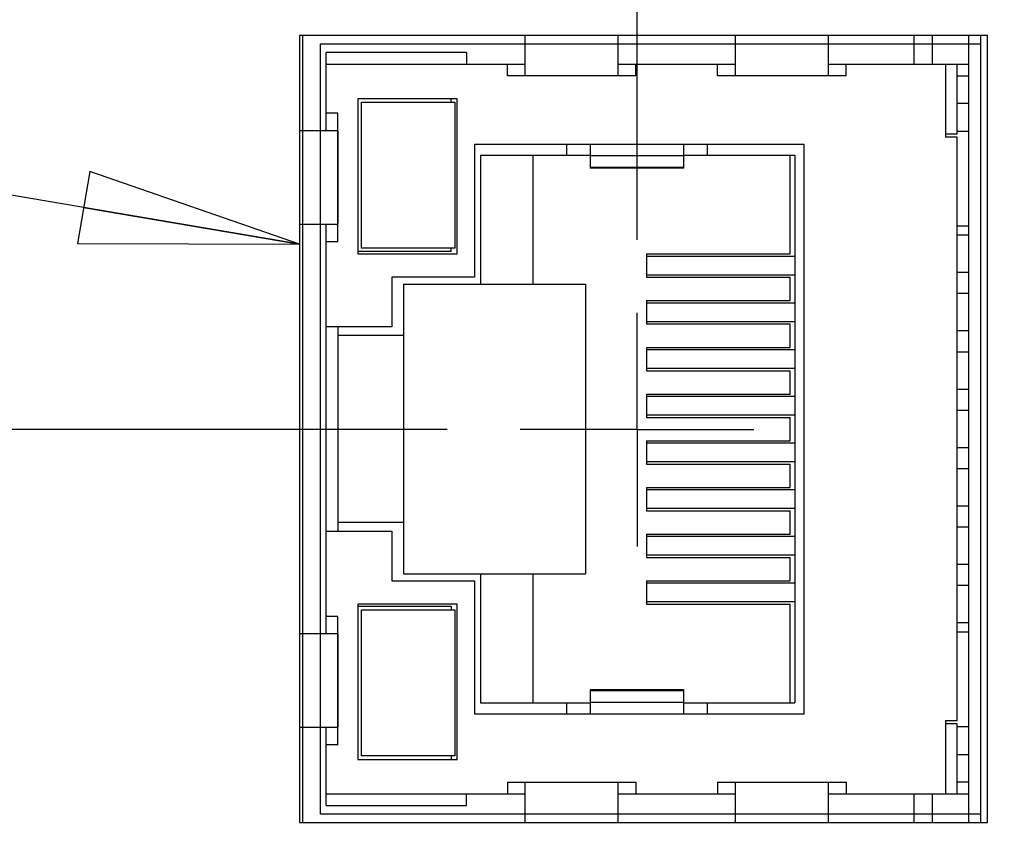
# Model space of a CAD drawing. Header units: inches. Extents: x 0.2 to 16.8, y 0.2 to 10.8.
# Tile 6 of 20: x 7.3 to 8.1, y 5.8 to 6.5. Entities that reach past the tile are written whole.
import ezdxf

# ---------------------------------------------------------------- set-up
doc = ezdxf.new("R2010")
doc.units = ezdxf.units.IN
doc.header["$LTSCALE"] = 0.935
doc.header["$MEASUREMENT"] = 0
doc.linetypes.add('CENTER', pattern=[0.6, 0.375, -0.075, 0.075, -0.075])
doc.layers.get('0').update_dxf_attribs({"linetype": 'CONTINUOUS'})
for name, color, linetype in [('DATUMCURVES', 7, 'CONTINUOUS'), ('DEFAULT_1', 7, 'CENTER'), ('DETAIL', 7, 'CONTINUOUS'), ('DIMENSIONS', 7, 'CONTINUOUS')]:
    doc.layers.add(name, color=color, linetype=linetype)
doc.styles.get("Standard").update_dxf_attribs({"font": 'txt', "width": 0.8})
doc.dimstyles.new('DIMSTYLE_1', dxfattribs={"dimtxt": 0.15625, "dimasz": 0.1875, "dimexe": 0.125, "dimexo": 0.0625, "dimgap": 0.09, "dimtad": 0, "dimtih": 1, "dimtoh": 1, "dimdec": 3, "dimzin": 4, "dimdsep": 46, "dimtxsty": 'STANDARD', "dimblk": 'CLOSED', "dimblk1": 'CLOSED', "dimblk2": 'CLOSED', "dimcen": 0.09, "dimadec": 0, "dimazin": 0, "dimtfac": 1, "dimtdec": 3, "dimtofl": 0, "dimtmove": 0, "dimatfit": 3, "dimldrblk": 'CLOSED', "dimfxl": 1, "dimtolj": 1, "dimtzin": 4, "dimarcsym": 0})
doc.dimstyles.get("Standard").update_dxf_attribs({"dimtxt": 0.15625, "dimasz": 0.1875, "dimexe": 0.125, "dimexo": 0.0625, "dimgap": 0.09, "dimtad": 0, "dimtih": 1, "dimtoh": 1, "dimdec": 3, "dimzin": 4, "dimdsep": 46, "dimtxsty": 'STANDARD', "dimblk": 'CLOSED', "dimblk1": 'CLOSED', "dimblk2": 'CLOSED', "dimcen": 0.09, "dimadec": 0, "dimazin": 0, "dimtp": 0.01, "dimtm": 0.01, "dimtfac": 1, "dimtdec": 3, "dimtofl": 0, "dimtmove": 0, "dimatfit": 3, "dimldrblk": 'CLOSED', "dimfxl": 1, "dimtolj": 1, "dimtzin": 4, "dimarcsym": 0})

# ---------------------------------------------------------------- blocks, each defined once
blk = doc.blocks.new('*D4')
at = {"layer": 'DIMENSIONS', "color": 2, "linetype": 'CONTINUOUS'}
blk.add_line((7.43674, 6.82758), (6.55758, 6.82758), dxfattribs=at)
at = {"layer": 'DIMENSIONS', "color": 2, "linetype": 'CONTINUOUS', "insert": (6.47946, 6.9057), "char_height": 0.15625, "width": 1.65625, "attachment_point": 3, "line_spacing_factor": 0.9}
blk.add_mtext('3.623{\\Ftxt.shx;\\W1.000000;\\H0.156250; }[92.02]', dxfattribs=at)
blk = doc.blocks.new('_CLOSED')
at = {"color": 0, "linetype": 'BYBLOCK'}
for p, q in [((0, 0), (-1, 0.1667)), ((-1, 0.1667), (-1, -0.1667)), ((-1, -0.1667), (0, 0)), ((-1, 0), (0, 0))]:
    blk.add_line(p, q, dxfattribs=at)
blk = doc.blocks.new('*D10')
at = {"layer": 'DIMENSIONS', "color": 2, "linetype": 'CONTINUOUS'}
blk.add_line((7.63886, 6.16702), (6.51732, 6.16702), dxfattribs=at)
at = {"layer": 'DIMENSIONS', "color": 2, "linetype": 'CONTINUOUS', "insert": (6.4392, 6.24515), "char_height": 0.15625, "width": 1.65625, "attachment_point": 3, "line_spacing_factor": 0.9}
blk.add_mtext('2.962{\\Ftxt.shx;\\W1.000000;\\H0.156250; }[75.24]', dxfattribs=at)
blk = doc.blocks.new('*D17')
at = {"layer": 'DIMENSIONS', "color": 2, "linetype": 'CONTINUOUS'}
blk.add_line((7.80146, 6.32962), (7.80146, 8.6701), dxfattribs=at)
at = {"layer": 'DIMENSIONS', "color": 2, "linetype": 'CONTINUOUS', "insert": (7.72333, 8.74823), "char_height": 0.15625, "width": 1.53125, "attachment_point": 1, "rotation": 90, "line_spacing_factor": 0.9}
blk.add_mtext('.522{\\Ftxt.shx;\\W1.000000;\\H0.156250; }[13.26]', dxfattribs=at)

msp = doc.modelspace()

# ---------------------------------------------------------------- linework, layer by layer
at = {"color": 7, "linetype": 'CONTINUOUS'}
for p, q in [((7.51246, 6.50452), (7.51246, 5.83052)), ((8.10146, 6.50452), (7.51246, 6.50452)), ((7.70546, 6.50452), (7.70546, 6.47002)), ((7.78546, 6.47002), (7.78546, 6.50452)), ((7.88546, 6.50452), (7.88546, 6.47002)), ((7.96546, 6.47002), (7.96546, 6.50452)), ((8.03879, 6.48002), (8.03879, 6.50452)), ((8.05454, 6.48002), (8.05454, 6.50452)), ((8.08546, 5.83052), (8.08546, 6.50452)), ((8.10146, 5.83052), (8.10146, 6.50452)), ((7.53546, 6.42302), (7.53546, 6.49002)), ((7.65546, 6.49002), (7.53546, 6.49002)), ((7.65546, 6.49002), (7.65546, 6.48002)), ((7.53546, 6.48002), (7.70546, 6.48002)), ((7.69046, 6.47002), (7.69046, 6.48002)), ((7.78546, 6.48002), (7.88546, 6.48002)), ((7.80046, 6.47002), (7.80046, 6.48002)), ((7.87046, 6.47002), (7.87046, 6.48002)), ((7.96546, 6.48002), (8.08546, 6.48002)), ((7.98046, 6.47002), (7.98046, 6.48002)), ((8.06546, 6.48002), (8.06546, 6.41752)), ((8.07546, 6.42002), (8.07546, 6.48002)), ((7.80046, 6.47002), (7.69046, 6.47002)), ((7.98046, 6.47002), (7.87046, 6.47002)), ((8.07546, 6.47002), (8.08546, 6.47002)), ((7.56246, 6.45052), (7.56246, 6.31752)), ((7.64746, 6.45052), (7.56246, 6.45052)), ((7.64246, 6.44752), (7.64246, 6.45052)), ((7.64746, 6.31752), (7.64746, 6.45052)), ((7.56546, 6.32252), (7.56546, 6.44752)), ((7.56546, 6.44752), (7.64546, 6.44752)), ((7.64546, 6.44752), (7.64546, 6.32252)), ((8.08546, 6.44652), (8.07546, 6.44652)), ((7.54546, 6.43802), (7.53546, 6.43802)), ((7.54546, 6.32802), (7.54546, 6.43802)), ((7.54519, 6.42302), (7.51246, 6.42302)), ((7.54519, 6.42302), (7.54519, 6.34302)), ((8.07546, 6.42002), (8.06546, 6.42002)), ((8.07546, 6.41752), (8.06546, 6.41752)), ((8.08546, 6.42252), (8.07546, 6.42252)), ((8.07546, 5.91752), (8.07546, 6.41752)), ((7.66246, 6.41152), (7.66246, 6.29752)), ((7.66246, 6.41152), (7.94446, 6.41152)), ((7.74146, 6.40202), (7.74146, 6.41152)), ((7.76146, 6.41152), (7.76146, 6.39102)), ((7.84146, 6.39102), (7.84146, 6.41152)), ((7.86146, 6.41152), (7.86146, 6.40202)), ((7.94446, 5.92352), (7.94446, 6.41152)), ((7.66746, 6.40202), (7.66746, 6.29152)), ((7.66746, 6.40202), (7.76146, 6.40202)), ((7.71246, 6.29152), (7.71246, 6.40202)), ((7.84146, 6.40159), (7.76146, 6.40159)), ((7.84146, 6.40202), (7.93646, 6.40202)), ((7.93246, 6.31752), (7.93246, 6.40202)), ((7.93646, 6.40202), (7.93646, 5.93302)), ((7.76146, 6.39177), (7.84146, 6.39177)), ((7.84146, 6.39102), (7.76146, 6.39102)), ((7.51246, 6.34302), (7.54519, 6.34302)), ((7.53546, 5.99202), (7.53546, 6.34302)), ((8.08546, 6.34129), (8.07546, 6.34129)), ((8.08546, 6.33352), (8.07546, 6.33352)), ((7.54546, 6.32802), (7.53546, 6.32802)), ((7.64546, 6.32252), (7.56546, 6.32252)), ((7.64246, 6.31952), (7.64246, 6.32252)), ((7.64246, 6.31952), (7.56246, 6.31952)), ((7.56246, 6.31752), (7.64746, 6.31752)), ((7.80946, 6.31752), (7.80946, 6.29752)), ((7.80946, 6.31752), (7.93246, 6.31752)), ((7.93646, 6.31537), (7.80946, 6.31537)), ((7.59146, 6.29752), (7.59146, 6.25502)), ((7.66246, 6.29752), (7.59146, 6.29752)), ((7.80946, 6.29967), (7.93646, 6.29967)), ((7.80946, 6.29752), (7.93246, 6.29752)), ((7.93246, 6.27752), (7.93246, 6.29752)), ((8.08546, 6.30152), (8.07546, 6.30152)), ((7.60146, 6.29152), (7.60146, 6.04352)), ((7.60146, 6.29152), (7.75746, 6.29152)), ((7.75746, 6.29152), (7.75746, 6.04352)), ((8.08546, 6.28352), (8.07546, 6.28352)), ((7.80946, 6.27752), (7.80946, 6.25752)), ((7.80946, 6.27752), (7.93246, 6.27752)), ((7.93646, 6.27537), (7.80946, 6.27537)), ((7.59146, 6.25502), (7.53546, 6.25502)), ((7.54546, 6.25502), (7.54546, 6.08002)), ((7.80946, 6.25967), (7.93646, 6.25967)), ((7.80946, 6.25752), (7.93246, 6.25752)), ((7.93246, 6.23752), (7.93246, 6.25752)), ((7.60146, 6.24752), (7.54546, 6.24752)), ((8.08546, 6.25152), (8.07546, 6.25152)), ((7.80946, 6.23752), (7.80946, 6.21752)), ((7.80946, 6.23752), (7.93246, 6.23752)), ((7.93646, 6.23537), (7.80946, 6.23537)), ((8.08546, 6.23352), (8.07546, 6.23352)), ((7.80946, 6.21967), (7.93646, 6.21967)), ((7.80946, 6.21752), (7.93246, 6.21752)), ((7.93246, 6.19752), (7.93246, 6.21752)), ((7.80946, 6.19752), (7.80946, 6.17752)), ((7.80946, 6.19752), (7.93246, 6.19752)), ((8.08546, 6.20152), (8.07546, 6.20152)), ((7.93646, 6.19537), (7.80946, 6.19537)), ((7.80946, 6.17967), (7.93646, 6.17967)), ((8.08546, 6.18352), (8.07546, 6.18352)), ((7.80946, 6.17752), (7.93246, 6.17752)), ((7.93246, 6.15752), (7.93246, 6.17752)), ((7.80946, 6.15752), (7.80946, 6.13752)), ((7.80946, 6.15752), (7.93246, 6.15752)), ((7.93646, 6.15537), (7.80946, 6.15537)), ((8.08546, 6.15152), (8.07546, 6.15152)), ((7.80946, 6.13967), (7.93646, 6.13967)), ((7.80946, 6.13752), (7.93246, 6.13752)), ((7.93246, 6.11752), (7.93246, 6.13752)), ((8.08546, 6.13352), (8.07546, 6.13352)), ((7.80946, 6.11752), (7.80946, 6.09752)), ((7.80946, 6.11752), (7.93246, 6.11752)), ((7.93646, 6.11537), (7.80946, 6.11537)), ((7.80946, 6.09967), (7.93646, 6.09967)), ((7.80946, 6.09752), (7.93246, 6.09752)), ((7.93246, 6.07752), (7.93246, 6.09752)), ((8.08546, 6.10152), (8.07546, 6.10152)), ((7.60146, 6.08752), (7.54546, 6.08752)), ((7.53546, 6.08002), (7.59146, 6.08002)), ((7.59146, 6.08002), (7.59146, 6.03752)), ((8.08546, 6.08352), (8.07546, 6.08352)), ((7.80946, 6.07752), (7.80946, 6.05752)), ((7.80946, 6.07752), (7.93246, 6.07752)), ((7.93646, 6.07537), (7.80946, 6.07537)), ((7.80946, 6.05967), (7.93646, 6.05967)), ((7.80946, 6.05752), (7.93246, 6.05752)), ((7.93246, 6.03752), (7.93246, 6.05752)), ((8.08546, 6.05152), (8.07546, 6.05152)), ((7.59146, 6.03752), (7.66246, 6.03752)), ((7.60146, 6.04352), (7.75746, 6.04352)), ((7.66246, 6.03752), (7.66246, 5.92352)), ((7.66746, 6.04352), (7.66746, 5.93302)), ((7.71246, 5.93302), (7.71246, 6.04352)), ((7.80946, 6.03752), (7.80946, 6.01752)), ((7.80946, 6.03752), (7.93246, 6.03752)), ((7.93646, 6.03537), (7.80946, 6.03537)), ((8.08546, 6.03352), (8.07546, 6.03352)), ((7.80946, 6.01967), (7.93646, 6.01967)), ((7.56246, 6.01752), (7.56246, 5.88452)), ((7.64746, 6.01752), (7.56246, 6.01752)), ((7.64246, 6.01552), (7.56246, 6.01552)), ((7.56546, 5.88752), (7.56546, 6.01252)), ((7.56546, 6.01252), (7.64546, 6.01252)), ((7.64246, 6.01552), (7.64246, 6.01252)), ((7.64546, 6.01252), (7.64546, 5.88752)), ((7.64746, 5.88452), (7.64746, 6.01752)), ((7.80946, 6.01752), (7.93246, 6.01752)), ((7.93246, 5.93302), (7.93246, 6.01752)), ((7.54546, 6.00702), (7.53546, 6.00702)), ((7.54546, 5.89702), (7.54546, 6.00702)), ((8.08546, 6.00152), (8.07546, 6.00152)), ((8.07546, 5.99375), (8.08546, 5.99375)), ((7.54519, 5.99202), (7.51246, 5.99202)), ((7.54519, 5.99202), (7.54519, 5.91202)), ((7.76146, 5.94402), (7.76146, 5.92352)), ((7.84146, 5.94402), (7.76146, 5.94402)), ((7.84146, 5.94327), (7.76146, 5.94327)), ((7.84146, 5.92352), (7.84146, 5.94402)), ((7.66746, 5.93302), (7.76146, 5.93302)), ((7.74146, 5.92352), (7.74146, 5.93302)), ((7.76146, 5.93345), (7.84146, 5.93345)), ((7.84146, 5.93302), (7.93646, 5.93302)), ((7.86146, 5.93302), (7.86146, 5.92352)), ((7.66246, 5.92352), (7.94446, 5.92352)), ((8.06546, 5.91752), (8.06546, 5.85502)), ((8.07546, 5.91752), (8.06546, 5.91752)), ((7.51246, 5.91202), (7.54519, 5.91202)), ((7.53546, 5.84502), (7.53546, 5.91202)), ((8.07546, 5.91502), (8.06546, 5.91502)), ((8.07546, 5.85502), (8.07546, 5.91502)), ((8.08546, 5.91252), (8.07546, 5.91252)), ((7.54546, 5.89702), (7.53546, 5.89702)), ((7.56246, 5.88452), (7.64746, 5.88452)), ((7.64546, 5.88752), (7.56546, 5.88752)), ((7.64246, 5.88752), (7.64246, 5.88452)), ((8.08546, 5.88852), (8.07546, 5.88852)), ((7.69046, 5.86502), (7.69046, 5.85502)), ((7.69046, 5.86502), (7.80046, 5.86502)), ((7.70546, 5.86502), (7.70546, 5.83052)), ((7.78546, 5.83052), (7.78546, 5.86502)), ((7.80046, 5.86502), (7.80046, 5.85502)), ((7.87046, 5.86502), (7.87046, 5.85502)), ((7.87046, 5.86502), (7.98046, 5.86502)), ((7.88546, 5.86502), (7.88546, 5.83052)), ((7.96546, 5.83052), (7.96546, 5.86502)), ((7.98046, 5.86502), (7.98046, 5.85502)), ((8.08546, 5.86502), (8.07546, 5.86502)), ((7.53546, 5.85502), (7.70546, 5.85502)), ((7.65546, 5.84502), (7.65546, 5.85502)), ((7.78546, 5.85502), (7.88546, 5.85502)), ((7.96546, 5.85502), (8.08546, 5.85502)), ((8.03879, 5.83052), (8.03879, 5.85502)), ((8.05454, 5.83052), (8.05454, 5.85502)), ((7.53546, 5.84502), (7.65546, 5.84502)), ((7.51246, 5.83052), (8.10146, 5.83052))]:
    msp.add_line(p, q, dxfattribs=at)
at = {"layer": 'DATUMCURVES', "color": 4, "linetype": 'CONTINUOUS'}
for p, q in [((7.51546, 5.83052), (7.51546, 6.50452)), ((8.09546, 6.50452), (8.09546, 5.83052)), ((7.53046, 5.83752), (7.53046, 6.49752)), ((7.53046, 6.49752), (8.09546, 6.49752)), ((8.09546, 5.83752), (7.53046, 5.83752))]:
    msp.add_line(p, q, dxfattribs=at)
at = {"layer": 'DEFAULT_1', "color": 7, "linetype": 'CENTER'}
for q in [(7.80146, 6.26712), (7.70136, 6.16702), (7.80146, 6.06692), (7.90156, 6.16702)]:
    msp.add_line((7.80146, 6.16702), q, dxfattribs=at)

# ---------------------------------------------------------------- dimensions: what is measured, and where the dimension line sits
at = {"layer": 'DIMENSIONS', "color": 2, "linetype": 'CONTINUOUS'}
for feature_location, offset, dtype, origin, picture, middle in [((7.80146, 6.32962), (0, 2.34048), 1, (8.32346, 6.26712), '*D17', (7.80146, 9.51385)), ((7.43674, 6.82758), (-0.87915, 0), 0, (7.49924, 3.20491), '*D4', (5.65133, 6.82758)), ((7.63886, 6.16702), (-1.12153, 0), 0, (7.70136, 3.20491), '*D10', (5.61107, 6.16702))]:
    dim = msp.add_ordinate_dim(feature_location=feature_location, offset=offset, dtype=dtype, origin=origin, dimstyle='DIMSTYLE_1', override={"dimtad": 1, "dimtih": 0, "dimtoh": 0}, dxfattribs=at)
    dim.commit()
    dim.dimension.update_dxf_attribs({"geometry": picture, "text_midpoint": middle})

# ---------------------------------------------------------------- leaders
at = {"layer": 'DETAIL', "color": 2, "linetype": 'CONTINUOUS'}
msp.add_leader([(7.51246, 6.32589), (6.47946, 6.5019), (6.22946, 6.5019)], dimstyle='STANDARD', override={"dimtad": 0}, dxfattribs=at)

doc.saveas('drawing.dxf')
